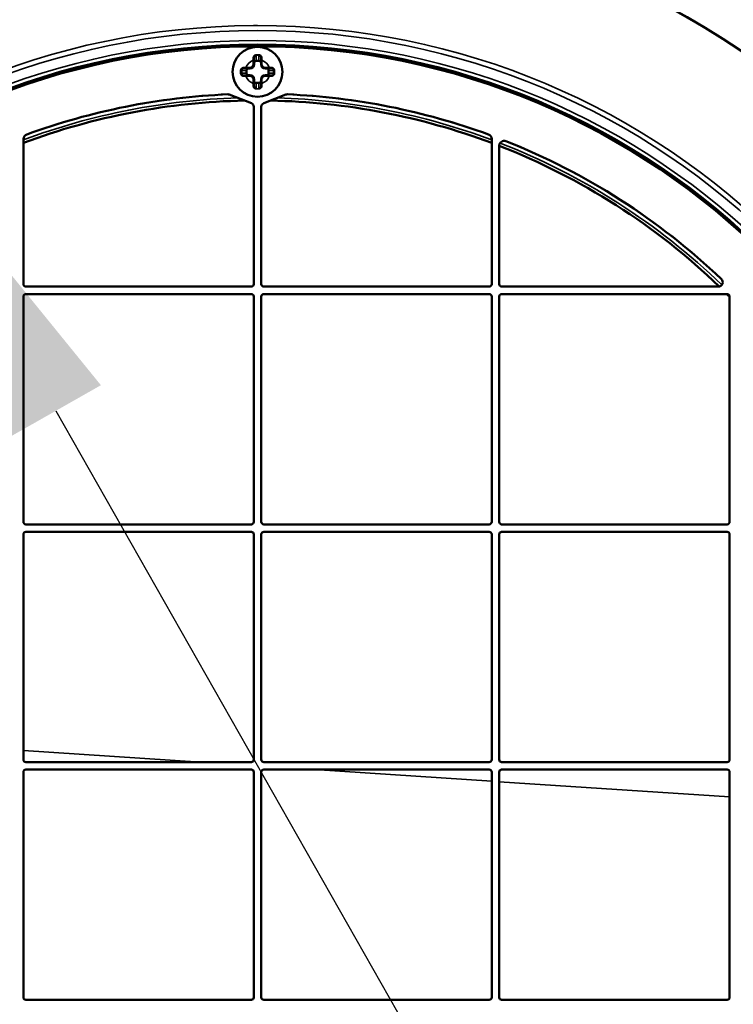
# Model space of a CAD drawing. Header units: millimetres. Extents: x 50 to 3176, y 50 to 2109.
# Tile 189 of 256: x 1074 to 1131, y 1058 to 1137. Entities that reach past the tile are written whole.
import ezdxf

# ---------------------------------------------------------------- set-up
doc = ezdxf.new("R2010")
doc.units = ezdxf.units.MM
doc.header["$LTSCALE"] = 10
for name, color, linetype, lineweight in [('Dimension (ISO)', 7, 'Continuous', 25), ('Visible (ISO)', 7, 'Continuous', 50), ('Visible Narrow (ISO)', 7, 'Continuous', 35)]:
    doc.layers.add(name, color=color, linetype=linetype, lineweight=lineweight)
doc.styles.add('Note Text (ANSI)', font='tahoma.ttf')
doc.dimstyles.new('Default (ISO)', dxfattribs={"dimscale": 10, "dimtxt": 1, "dimasz": 2.5, "dimexe": 3.175, "dimexo": 0, "dimgap": 0.762, "dimtad": 1, "dimrnd": 1e-08, "dimzin": 0, "dimdsep": 46, "dimtxsty": 'Note Text (ANSI)', "dimcen": 0.09, "dimdle": 10, "dimclrd": 1, "dimclre": 1, "dimclrt": 1, "dimazin": 0, "dimtfac": 3.5052, "dimtmove": 0, "dimatfit": 3, "dimfxl": 1, "dimtolj": 1, "dimtzin": 0, "dimlwd": -1, "dimlwe": -1, "dimarcsym": 0})

# ---------------------------------------------------------------- blocks, each defined once
blk = doc.blocks.new('*D6')
at = {"layer": 'Defpoints', "color": 0, "transparency": 16777216}
for p in [(1423.953, 1299.632), (951.953, 1076.772), (1423.953, 1076.772)]:
    blk.add_point(p, dxfattribs=at)
at = {"layer": 'Dimension (ISO)', "color": 1, "transparency": 16777216}
for p, q in [((951.953, 1076.772), (951.953, 1331.382)), ((1423.953, 1076.772), (1423.953, 1331.382)), ((976.953, 1299.632), (1398.953, 1299.632))]:
    blk.add_line(p, q, dxfattribs=at)
for points in [[(976.953, 1303.799), (976.953, 1295.466), (951.953, 1299.632)], [(1398.953, 1303.799), (1398.953, 1295.466), (1423.953, 1299.632)]]:
    blk.add_solid(points, dxfattribs=at)
at = {"layer": 'Dimension (ISO)', "color": 1, "transparency": 16777216, "insert": (1118.269, 1320.335), "char_height": 10, "attachment_point": 1, "style": 'Note Text (ANSI)'}
blk.add_mtext('\\A1;472.00 mm [18.583 in]', dxfattribs=at)
blk = doc.blocks.new('*D7')
at = {"layer": 'Defpoints', "color": 0, "transparency": 16777216}
for p in [(1377.953, 1219.968), (1377.953, 1156.772), (994.677, 1135.772)]:
    blk.add_point(p, dxfattribs=at)
at = {"layer": 'Dimension (ISO)', "color": 1, "transparency": 16777216}
for p, q in [((994.677, 1135.772), (994.677, 1251.718)), ((1377.953, 1156.772), (1377.953, 1251.718)), ((1019.677, 1219.968), (1352.953, 1219.968))]:
    blk.add_line(p, q, dxfattribs=at)
for points in [[(1019.677, 1224.135), (1019.677, 1215.801), (994.677, 1219.968)], [(1352.953, 1224.135), (1352.953, 1215.801), (1377.953, 1219.968)]]:
    blk.add_solid(points, dxfattribs=at)
at = {"layer": 'Dimension (ISO)', "color": 1, "transparency": 16777216, "insert": (1116.822, 1240.67), "char_height": 10, "attachment_point": 1, "style": 'Note Text (ANSI)'}
blk.add_mtext('\\A1;383.28 mm [15.090 in]', dxfattribs=at)
blk = doc.blocks.new('*D12')
at = {"layer": 'Defpoints', "color": 0, "transparency": 16777216}
for p in [(1064.401, 1127.027), (1121.504, 1026.516)]:
    blk.add_point(p, dxfattribs=at)
at = {"layer": 'Dimension (ISO)', "color": 1, "transparency": 16777216}
for p, q in [((1076.751, 1105.29), (1109.155, 1048.253)), ((1121.504, 1026.516), (1273.481, 759.009))]:
    blk.add_line(p, q, dxfattribs=at)
for points in [[(1080.374, 1107.349), (1073.128, 1103.232), (1064.401, 1127.027)], [(1112.778, 1050.311), (1105.532, 1046.194), (1121.504, 1026.516)]]:
    blk.add_solid(points, dxfattribs=at)
at = {"layer": 'Dimension (ISO)', "color": 1, "transparency": 16777216, "insert": (1211.994, 909.147), "char_height": 10, "attachment_point": 1, "rotation": 299.6019, "style": 'Note Text (ANSI)'}
blk.add_mtext('\\A1;∅115.60 mm [∅4.551 in]', dxfattribs=at)

msp = doc.modelspace()

# ---------------------------------------------------------------- linework, layer by layer
at = {"layer": 'Visible (ISO)'}
for p, q in [((1092.353, 1132.8216), (1092.0162, 1132.8216)), ((1092.653, 1133.4583), (1092.653, 1133.1216)), ((1093.253, 1133.1216), (1093.253, 1133.4583)), ((1093.8897, 1132.8216), (1093.553, 1132.8216)), ((1091.653, 1132.6216), (1091.653, 1132.4216)), ((1092.0162, 1132.2216), (1092.353, 1132.2216)), ((1092.653, 1131.9216), (1092.653, 1131.5848)), ((1093.253, 1131.5848), (1093.253, 1131.9216)), ((1093.553, 1132.2216), (1093.8897, 1132.2216)), ((1094.253, 1132.4216), (1094.253, 1132.6216)), ((1092.4626, 1129.9966), (1090.6776, 1130.6978)), ((1095.2283, 1130.6978), (1093.4433, 1129.9966)), ((1092.653, 1129.7173), (1092.653, 1115.4716)), ((1093.253, 1115.4716), (1093.253, 1129.7173)), ((1074.153, 1115.4716), (1074.153, 1127.1144)), ((1111.753, 1127.1144), (1111.753, 1115.4716)), ((1112.353, 1115.4716), (1112.353, 1126.5804)), ((1092.453, 1115.2716), (1074.353, 1115.2716)), ((1074.353, 1114.6716), (1092.453, 1114.6716)), ((1111.553, 1115.2716), (1093.453, 1115.2716)), ((1093.453, 1114.6716), (1111.553, 1114.6716)), ((1129.953, 1115.2716), (1112.553, 1115.2716)), ((1112.553, 1114.6716), (1130.653, 1114.6716)), ((1074.153, 1096.3716), (1074.153, 1114.4716)), ((1092.653, 1114.4716), (1092.653, 1096.3716)), ((1093.253, 1096.3716), (1093.253, 1114.4716)), ((1111.753, 1114.4716), (1111.753, 1096.3716)), ((1112.353, 1096.3716), (1112.353, 1114.4716)), ((1130.853, 1114.4716), (1130.853, 1096.3716)), ((1092.453, 1096.1716), (1074.353, 1096.1716)), ((1074.353, 1095.5716), (1092.453, 1095.5716)), ((1111.553, 1096.1716), (1093.453, 1096.1716)), ((1093.453, 1095.5716), (1111.553, 1095.5716)), ((1130.653, 1096.1716), (1112.553, 1096.1716)), ((1112.553, 1095.5716), (1130.653, 1095.5716)), ((1074.153, 1077.2716), (1074.153, 1095.3716)), ((1092.653, 1095.3716), (1092.653, 1077.2716)), ((1093.253, 1077.2716), (1093.253, 1095.3716)), ((1111.753, 1095.3716), (1111.753, 1077.2716)), ((1112.353, 1077.2716), (1112.353, 1095.3716)), ((1130.853, 1095.3716), (1130.853, 1077.2716)), ((1092.453, 1077.0716), (1074.353, 1077.0716)), ((1111.553, 1077.0716), (1093.453, 1077.0716)), ((1130.653, 1077.0716), (1112.553, 1077.0716)), ((1074.153, 1058.1716), (1074.153, 1076.2716)), ((1074.353, 1076.4716), (1092.453, 1076.4716)), ((1092.653, 1076.2716), (1092.653, 1058.1716)), ((1093.253, 1058.1716), (1093.253, 1076.2716)), ((1093.453, 1076.4716), (1111.553, 1076.4716)), ((1111.753, 1076.2716), (1111.753, 1058.1716)), ((1112.353, 1058.1716), (1112.353, 1076.2716)), ((1112.553, 1076.4716), (1130.653, 1076.4716)), ((1130.853, 1076.2716), (1130.853, 1058.1716)), ((1092.453, 1057.9716), (1074.353, 1057.9716)), ((1111.553, 1057.9716), (1093.453, 1057.9716)), ((1130.653, 1057.9716), (1112.553, 1057.9716))]:
    msp.add_line(p, q, dxfattribs=at)
for centre, radius in [((1092.953, 1076.7716), 69.3237), ((1092.953, 1076.7716), 69.3127), ((1092.953, 1076.7716), 57.9292), ((1092.953, 1076.7716), 57.8), ((1092.953, 1132.5216), 2)]:
    msp.add_circle(centre, radius, dxfattribs=at)
for centre, radius, start, end in [((1092.953, 1132.5217), 1.3249, 77.92767, 77.92871), ((1092.353, 1133.1216), 0.3, 270, 0), ((1093.553, 1133.1216), 0.3, 180, 270), ((1092.353, 1131.9216), 0.3, 0, 90), ((1093.553, 1131.9216), 0.3, 90, 180), ((1092.9529, 1132.5214), 1.3249, 257.927674, 257.928714), ((1092.953, 1076.7716), 54, 92.545571, 110.077054), ((1090.5679, 1130.4186), 0.3, 68.553479, 92.545571), ((1095.338, 1130.4186), 0.3, 87.454429, 111.446521), ((1092.953, 1076.7716), 54, 69.922946, 87.454429), ((1092.953, 1076.7716), 53.4542, 91.122994, 110.591503), ((1092.353, 1129.7173), 0.3, 0, 68.553479), ((1093.553, 1129.7173), 0.3, 111.446521, 180), ((1092.953, 1076.7716), 53.4542, 69.408497, 88.877006), ((1074.553, 1127.1144), 0.4, 110.077054, 180), ((1111.353, 1127.1144), 0.4, 0, 69.922946), ((1112.753, 1126.5804), 0.4, 68.321197, 180), ((1092.953, 1076.7716), 53.4542, 46.086777, 68.719914), ((1092.953, 1076.7716), 54, 46.397181, 68.321197), ((1074.353, 1115.4716), 0.2, 180, 270), ((1092.453, 1115.4716), 0.2, 270, 0), ((1093.453, 1115.4716), 0.2, 180, 270), ((1111.553, 1115.4716), 0.2, 270, 0), ((1112.553, 1115.4716), 0.2, 180, 270), ((1129.953, 1115.6216), 0.35, 270, 46.397181), ((1074.353, 1114.4716), 0.2, 90, 180), ((1092.453, 1114.4716), 0.2, 0, 90), ((1093.453, 1114.4716), 0.2, 90, 180), ((1111.553, 1114.4716), 0.2, 0, 90), ((1112.553, 1114.4716), 0.2, 90, 180), ((1092.953, 1076.7716), 53.4542, 44.844934, 45.155066), ((1130.653, 1114.4716), 0.2, 0, 90), ((1074.353, 1096.3716), 0.2, 180, 270), ((1092.453, 1096.3716), 0.2, 270, 0), ((1093.453, 1096.3716), 0.2, 180, 270), ((1111.553, 1096.3716), 0.2, 270, 0), ((1112.553, 1096.3716), 0.2, 180, 270), ((1130.653, 1096.3716), 0.2, 270, 0), ((1074.353, 1095.3716), 0.2, 90, 180), ((1092.453, 1095.3716), 0.2, 0, 90), ((1093.453, 1095.3716), 0.2, 90, 180), ((1111.553, 1095.3716), 0.2, 0, 90), ((1112.553, 1095.3716), 0.2, 90, 180), ((1130.653, 1095.3716), 0.2, 0, 90), ((1074.353, 1077.2716), 0.2, 180, 270), ((1092.453, 1077.2716), 0.2, 270, 0), ((1093.453, 1077.2716), 0.2, 180, 270), ((1111.553, 1077.2716), 0.2, 270, 0), ((1112.553, 1077.2716), 0.2, 180, 270), ((1130.653, 1077.2716), 0.2, 270, 0), ((1074.353, 1076.2716), 0.2, 90, 180), ((1092.453, 1076.2716), 0.2, 0, 90), ((1093.453, 1076.2716), 0.2, 90, 180), ((1111.553, 1076.2716), 0.2, 0, 90), ((1112.553, 1076.2716), 0.2, 90, 180), ((1130.653, 1076.2716), 0.2, 0, 90), ((1074.353, 1058.1716), 0.2, 180, 270), ((1092.453, 1058.1716), 0.2, 270, 0), ((1093.453, 1058.1716), 0.2, 180, 270), ((1111.553, 1058.1716), 0.2, 270, 0), ((1112.553, 1058.1716), 0.2, 180, 270), ((1130.653, 1058.1716), 0.2, 270, 0)]:
    msp.add_arc(centre, radius, start, end, dxfattribs=at)
for centre, major_axis, ratio, start_param, end_param in [((1092.6529, 1133.4587), (0, 1.0567), 0.0000622, 4.7120035, 4.8671191), ((1093.253, 1133.4587), (0, 1.0565), 0.0000639, 1.4160556, 1.5711933), ((1092.0158, 1132.8216), (-1.0565, 0), 0.0000634, 1.4160557, 1.5711932), ((1093.8901, 1132.8216), (1.0567, 0), 0.0000622, 4.7120035, 4.8671191), ((1092.0158, 1132.2215), (-1.0567, 0), 0.0000622, 4.7120035, 4.8671191), ((1093.8901, 1132.2215), (1.0565, 0), 0.0000634, 1.4160556, 1.5711932), ((1092.6529, 1131.5844), (0, -1.0565), 0.0000639, 1.4160556, 1.5711933), ((1093.253, 1131.5844), (0, -1.0567), 0.0000622, 4.7120035, 4.8671191)]:
    msp.add_ellipse(centre, major_axis=major_axis, ratio=ratio, start_param=start_param, end_param=end_param, dxfattribs=at)
for points, knots in [([(1092.653, 1133.6216), (1092.653, 1133.6332), (1092.654, 1133.6448), (1092.6585, 1133.6703), (1092.6624, 1133.6841), (1092.6733, 1133.7107), (1092.6803, 1133.7235), (1092.695, 1133.7448), (1092.7023, 1133.7536), (1092.7123, 1133.7637), (1092.7143, 1133.7657), (1092.7264, 1133.777), (1092.7376, 1133.7855), (1092.7577, 1133.7977), (1092.7663, 1133.8021), (1092.7789, 1133.8074), (1092.7827, 1133.8088), (1092.7992, 1133.8147), (1092.8124, 1133.8179), (1092.8348, 1133.8209), (1092.8439, 1133.8216), (1092.853, 1133.8216)], [0, 0, 0, 0, 0.11210495, 0.11210495, 0.25, 0.25, 0.39019772, 0.39019772, 0.5, 0.5, 0.52659297, 0.52659297, 0.65927173, 0.65927173, 0.75, 0.75, 0.78823433, 0.78823433, 0.91474082, 0.91474082, 1, 1, 1, 1]), ([(1093.053, 1133.8216), (1093.0633, 1133.8216), (1093.0737, 1133.8207), (1093.0973, 1133.8171), (1093.1104, 1133.8136), (1093.1256, 1133.8079), (1093.1282, 1133.8069), (1093.1408, 1133.8015), (1093.1505, 1133.7965), (1093.1715, 1133.7832), (1093.1825, 1133.7745), (1093.1935, 1133.7638), (1093.1946, 1133.7628), (1093.2045, 1133.7526), (1093.2126, 1133.7427), (1093.2269, 1133.7211), (1093.2331, 1133.7094), (1093.2385, 1133.6962), (1093.239, 1133.6951), (1093.2446, 1133.6806), (1093.2483, 1133.6666), (1093.2522, 1133.6422), (1093.253, 1133.6319), (1093.253, 1133.6216)], [0, 0, 0, 0, 0.09707685, 0.09707685, 0.22371266, 0.22371266, 0.25, 0.25, 0.35294526, 0.35294526, 0.4859607, 0.4859607, 0.5, 0.5, 0.62256168, 0.62256168, 0.75, 0.75, 0.76130984, 0.76130984, 0.90046577, 0.90046577, 1, 1, 1, 1]), ([(1091.653, 1132.6216), (1091.653, 1132.6332), (1091.654, 1132.6449), (1091.658, 1132.6679), (1091.6611, 1132.6792), (1091.6662, 1132.6932), (1091.6674, 1132.6963), (1091.6739, 1132.7116), (1091.6802, 1132.7232), (1091.695, 1132.745), (1091.7035, 1132.755), (1091.7238, 1132.7751), (1091.7361, 1132.7846), (1091.7582, 1132.798), (1091.7676, 1132.8027), (1091.7905, 1132.8121), (1091.8043, 1132.8161), (1091.8298, 1132.8205), (1091.8414, 1132.8216), (1091.853, 1132.8216)], [0.00000002, 0.00000002, 0.00000002, 0.00000002, 0.10932097, 0.10932097, 0.2187442, 0.2187442, 0.25, 0.25, 0.375, 0.375, 0.5, 0.5, 0.64888934, 0.64888934, 0.75, 0.75, 0.88826883, 0.88826883, 1, 1, 1, 1]), ([(1094.053, 1132.8216), (1094.0644, 1132.8216), (1094.0758, 1132.8206), (1094.1013, 1132.8162), (1094.1153, 1132.8122), (1094.1419, 1132.8012), (1094.1546, 1132.7944), (1094.176, 1132.7797), (1094.1849, 1132.7723), (1094.1951, 1132.7623), (1094.1969, 1132.7604), (1094.2082, 1132.7484), (1094.2167, 1132.7372), (1094.229, 1132.717), (1094.2334, 1132.7083), (1094.2387, 1132.6957), (1094.2402, 1132.692), (1094.246, 1132.6755), (1094.2492, 1132.6623), (1094.2523, 1132.6399), (1094.253, 1132.6307), (1094.253, 1132.6216)], [0, 0, 0, 0, 0.10999137, 0.10999137, 0.25, 0.25, 0.38882693, 0.38882693, 0.5, 0.5, 0.52548022, 0.52548022, 0.6584085, 0.6584085, 0.75, 0.75, 0.78753328, 0.78753328, 0.9142768, 0.9142768, 0.99999998, 0.99999998, 0.99999998, 0.99999998]), ([(1091.853, 1132.2216), (1091.8415, 1132.2216), (1091.8301, 1132.2225), (1091.8046, 1132.2269), (1091.7907, 1132.231), (1091.764, 1132.2419), (1091.7513, 1132.2487), (1091.73, 1132.2634), (1091.721, 1132.2708), (1091.7109, 1132.2808), (1091.709, 1132.2827), (1091.6977, 1132.2947), (1091.6892, 1132.3059), (1091.6769, 1132.3261), (1091.6725, 1132.3348), (1091.6672, 1132.3474), (1091.6657, 1132.3511), (1091.6599, 1132.3676), (1091.6567, 1132.3808), (1091.6536, 1132.4032), (1091.653, 1132.4124), (1091.653, 1132.4216)], [0, 0, 0, 0, 0.10999137, 0.10999137, 0.25, 0.25, 0.38882693, 0.38882693, 0.5, 0.5, 0.52548022, 0.52548022, 0.6584085, 0.6584085, 0.75, 0.75, 0.78753328, 0.78753328, 0.9142768, 0.9142768, 0.99999998, 0.99999998, 0.99999998, 0.99999998]), ([(1094.253, 1132.4216), (1094.253, 1132.4099), (1094.2519, 1132.3982), (1094.2479, 1132.3752), (1094.2448, 1132.3639), (1094.2397, 1132.3499), (1094.2385, 1132.3468), (1094.232, 1132.3315), (1094.2257, 1132.3199), (1094.2109, 1132.2982), (1094.2025, 1132.2881), (1094.1821, 1132.268), (1094.1698, 1132.2585), (1094.1477, 1132.2451), (1094.1383, 1132.2404), (1094.1154, 1132.231), (1094.1016, 1132.227), (1094.0761, 1132.2226), (1094.0646, 1132.2216), (1094.053, 1132.2216)], [0.00000002, 0.00000002, 0.00000002, 0.00000002, 0.10932097, 0.10932097, 0.2187442, 0.2187442, 0.25, 0.25, 0.375, 0.375, 0.5, 0.5, 0.64888937, 0.64888937, 0.75, 0.75, 0.88826881, 0.88826881, 1, 1, 1, 1]), ([(1092.853, 1131.2216), (1092.8426, 1131.2216), (1092.8322, 1131.2224), (1092.8086, 1131.2261), (1092.7955, 1131.2295), (1092.7803, 1131.2352), (1092.7777, 1131.2362), (1092.7651, 1131.2416), (1092.7554, 1131.2466), (1092.7344, 1131.2599), (1092.7234, 1131.2686), (1092.7124, 1131.2793), (1092.7114, 1131.2803), (1092.7014, 1131.2905), (1092.6933, 1131.3004), (1092.679, 1131.322), (1092.6728, 1131.3337), (1092.6674, 1131.3469), (1092.667, 1131.348), (1092.6613, 1131.3625), (1092.6576, 1131.3765), (1092.6538, 1131.4009), (1092.653, 1131.4112), (1092.653, 1131.4216)], [0, 0, 0, 0, 0.09707684, 0.09707684, 0.22371265, 0.22371265, 0.25, 0.25, 0.35294525, 0.35294525, 0.48596069, 0.48596069, 0.5, 0.5, 0.62256168, 0.62256168, 0.75, 0.75, 0.76130983, 0.76130983, 0.90046577, 0.90046577, 1, 1, 1, 1]), ([(1093.253, 1131.4216), (1093.253, 1131.4099), (1093.2519, 1131.3983), (1093.2475, 1131.3728), (1093.2435, 1131.359), (1093.2326, 1131.3324), (1093.2257, 1131.3196), (1093.2109, 1131.2983), (1093.2036, 1131.2895), (1093.1936, 1131.2794), (1093.1917, 1131.2774), (1093.1795, 1131.2661), (1093.1684, 1131.2576), (1093.1482, 1131.2454), (1093.1396, 1131.2411), (1093.127, 1131.2357), (1093.1233, 1131.2343), (1093.1067, 1131.2285), (1093.0936, 1131.2253), (1093.0712, 1131.2222), (1093.0621, 1131.2216), (1093.053, 1131.2216)], [0, 0, 0, 0, 0.11210495, 0.11210495, 0.25, 0.25, 0.39019772, 0.39019772, 0.5, 0.5, 0.52659297, 0.52659297, 0.65927173, 0.65927173, 0.75, 0.75, 0.78823433, 0.78823433, 0.91474082, 0.91474082, 1, 1, 1, 1])]:
    msp.add_open_spline(points, degree=3, knots=knots, dxfattribs=at)
at = {"layer": 'Visible Narrow (ISO)'}
for p, q in [((1092.853, 1133.8216), (1092.853, 1133.4322)), ((1093.053, 1133.4322), (1093.053, 1133.8216)), ((1092.0162, 1132.8716), (1092.353, 1132.8716)), ((1092.0162, 1132.8216), (1092.0162, 1132.8716)), ((1092.2467, 1132.8216), (1092.2467, 1132.7716)), ((1092.353, 1132.7716), (1092.2467, 1132.7716)), ((1092.353, 1132.8716), (1092.353, 1132.8216)), ((1092.353, 1132.7716), (1092.353, 1132.8216)), ((1092.603, 1133.4583), (1092.653, 1133.4583)), ((1092.603, 1133.1216), (1092.603, 1133.4583)), ((1092.653, 1133.1216), (1092.603, 1133.1216)), ((1092.703, 1133.2278), (1092.653, 1133.2278)), ((1092.653, 1133.1216), (1092.703, 1133.1216)), ((1092.703, 1133.2278), (1092.703, 1133.1216)), ((1092.853, 1133.4322), (1093.053, 1133.4322)), ((1092.853, 1133.4322), (1092.853, 1133.3842)), ((1093.053, 1133.3842), (1092.853, 1133.3842)), ((1093.053, 1133.3842), (1093.053, 1133.4322)), ((1093.203, 1133.1216), (1093.203, 1133.2278)), ((1093.253, 1133.2278), (1093.203, 1133.2278)), ((1093.203, 1133.1216), (1093.253, 1133.1216)), ((1093.253, 1133.4583), (1093.303, 1133.4583)), ((1093.303, 1133.1216), (1093.253, 1133.1216)), ((1093.303, 1133.4583), (1093.303, 1133.1216)), ((1093.553, 1132.8716), (1093.8897, 1132.8716)), ((1093.553, 1132.8216), (1093.553, 1132.8716)), ((1093.553, 1132.8216), (1093.553, 1132.7716)), ((1093.6592, 1132.7716), (1093.553, 1132.7716)), ((1093.6592, 1132.7716), (1093.6592, 1132.8216)), ((1093.8897, 1132.8716), (1093.8897, 1132.8216)), ((1092.0424, 1132.6216), (1091.653, 1132.6216)), ((1091.653, 1132.4216), (1092.0424, 1132.4216)), ((1092.0162, 1132.1716), (1092.0162, 1132.2216)), ((1092.353, 1132.1716), (1092.0162, 1132.1716)), ((1092.0903, 1132.6216), (1092.0424, 1132.6216)), ((1092.0424, 1132.4216), (1092.0424, 1132.6216)), ((1092.0424, 1132.4216), (1092.0903, 1132.4216)), ((1092.0903, 1132.6216), (1092.0903, 1132.4216)), ((1092.2467, 1132.2716), (1092.353, 1132.2716)), ((1092.2467, 1132.2716), (1092.2467, 1132.2216)), ((1092.353, 1132.2216), (1092.353, 1132.2716)), ((1092.353, 1132.2216), (1092.353, 1132.1716)), ((1092.603, 1131.5848), (1092.603, 1131.9216)), ((1092.603, 1131.9216), (1092.653, 1131.9216)), ((1092.703, 1131.9216), (1092.653, 1131.9216)), ((1092.703, 1131.9216), (1092.703, 1131.8153)), ((1093.203, 1131.8153), (1093.203, 1131.9216)), ((1093.253, 1131.9216), (1093.203, 1131.9216)), ((1093.253, 1131.9216), (1093.303, 1131.9216)), ((1093.303, 1131.9216), (1093.303, 1131.5848)), ((1093.553, 1132.2716), (1093.6592, 1132.2716)), ((1093.553, 1132.2716), (1093.553, 1132.2216)), ((1093.553, 1132.1716), (1093.553, 1132.2216)), ((1093.8897, 1132.1716), (1093.553, 1132.1716)), ((1093.6592, 1132.2216), (1093.6592, 1132.2716)), ((1093.8156, 1132.4216), (1093.8156, 1132.6216)), ((1093.8636, 1132.6216), (1093.8156, 1132.6216)), ((1093.8156, 1132.4216), (1093.8636, 1132.4216)), ((1094.253, 1132.6216), (1093.8636, 1132.6216)), ((1093.8636, 1132.6216), (1093.8636, 1132.4216)), ((1093.8636, 1132.4216), (1094.253, 1132.4216)), ((1093.8897, 1132.2216), (1093.8897, 1132.1716)), ((1092.653, 1131.5848), (1092.603, 1131.5848)), ((1092.653, 1131.8153), (1092.703, 1131.8153)), ((1092.853, 1131.6589), (1093.053, 1131.6589)), ((1092.853, 1131.6589), (1092.853, 1131.6109)), ((1093.053, 1131.6109), (1092.853, 1131.6109)), ((1092.853, 1131.6109), (1092.853, 1131.2216)), ((1093.053, 1131.6109), (1093.053, 1131.6589)), ((1093.053, 1131.2216), (1093.053, 1131.6109)), ((1093.203, 1131.8153), (1093.253, 1131.8153)), ((1093.303, 1131.5848), (1093.253, 1131.5848)), ((1088.3752, 1077.0716), (1074.153, 1078.0036)), ((1111.753, 1075.5393), (1097.5301, 1076.4716)), ((1130.853, 1074.2875), (1112.353, 1075.5))]:
    msp.add_line(p, q, dxfattribs=at)
for radius in [59.0715, 58.2663, 57.9668]:
    msp.add_circle((1092.953, 1076.7716), radius, dxfattribs=at)
for centre, radius, start, end in [((1092.953, 1076.7716), 69.3115, 90.00103, 269.721855), ((1092.953, 1076.7716), 69.3115, 270, 89.721855), ((1092.953, 1076.7716), 59.4712, 90.303085, 269.99897), ((1092.953, 1076.7716), 59.4713, 90.00103, 90.303085), ((1092.953, 1076.7716), 59.4712, 270.303085, 90.00103), ((1092.953, 1132.5216), 1, 110.487305, 159.512713), ((1092.353, 1133.1216), 0.35, 270, 0), ((1092.353, 1133.1216), 0.25, 269.999997, 0.000005), ((1093.553, 1133.1216), 0.35, 180, 270), ((1092.953, 1132.5216), 1, 20.487357, 69.512704), ((1093.553, 1133.1216), 0.25, 180, 270.000002), ((1092.953, 1132.5216), 1, 200.48732, 249.512683), ((1092.353, 1131.9216), 0.35, 0, 90), ((1092.353, 1131.9216), 0.25, 0, 90.000002), ((1093.553, 1131.9216), 0.35, 90, 180), ((1092.953, 1132.5216), 1, 290.487366, 339.512713), ((1093.553, 1131.9216), 0.25, 89.999997, 180), ((1092.953, 1076.7716), 53.6857, 91.710246, 110.498698), ((1092.953, 1076.7716), 53.9856, 92.447977, 110.190197), ((1092.953, 1076.7716), 53.6857, 69.501302, 88.289754), ((1092.953, 1076.7716), 53.9856, 69.809803, 87.552023), ((1092.953, 1076.7716), 53.4543, 91.12326, 110.591461), ((1092.953, 1076.7716), 53.4543, 69.408539, 88.87674), ((1092.953, 1076.7716), 53.4543, 46.086703, 68.719956), ((1092.953, 1076.7716), 53.6857, 46.025474, 68.738507), ((1092.953, 1076.7716), 53.9856, 46.291533, 68.43434), ((1092.953, 1076.7716), 53.4543, 44.845044, 45.154956)]:
    msp.add_arc(centre, radius, start, end, dxfattribs=at)
for centre, major_axis, ratio, start_param, end_param in [((1092.603, 1133.6216), (0.05, 0), 0.1550223, 0.0000877, 1.6200917), ((1092.6453, 1133.2789), (-0.0271, 1.3273), 0.0293903, 1.303054, 1.4346346), ((1092.853, 1133.8716), (0, -0.05), 0.0295247, 4.3320048, 4.7123924), ((1092.853, 1133.8716), (0, -0.05), 0.0295924, 4.7123403, 6.2831986), ((1092.953, 1133.8716), (0, -0.05), 0.0000287, 6.2831759, 8.2312072), ((1093.053, 1133.8716), (0, -0.05), 0.0296069, 0.0000038, 1.5707898), ((1093.053, 1133.8716), (0, 0.05), 0.0295755, 4.7123829, 5.092766), ((1093.303, 1133.6216), (-0.05, 0), 0.1550124, 4.6632521, 6.2829865), ((1093.2603, 1133.2798), (0.0272, 1.3253), 0.0297172, 4.8480652, 4.9798322), ((1091.853, 1132.8716), (0, -0.05), 0.1550049, 4.6633246, 6.2829905), ((1092.1942, 1132.8297), (1.3234, -0.0269), 0.0291356, 1.7062969, 1.8382602), ((1092.2467, 1132.6216), (-0.2043, -0.0016), 0.9785704, 4.7044669, 6.2757485), ((1092.2468, 1132.6215), (-0.1565, 0.0007), 0.9587884, 4.7175239, 6.2875106), ((1092.8529, 1133.2279), (0.0017, 0.2043), 0.9785659, 0.0081221, 1.5794474), ((1092.8531, 1133.2277), (-0.0008, 0.1565), 0.9587881, 6.2787022, 7.8486643), ((1093.053, 1133.2279), (-0.0016, 0.2043), 0.9785704, 4.7044669, 6.2757485), ((1093.0529, 1133.2277), (0.0007, 0.1565), 0.9587884, 4.7175239, 6.2875106), ((1093.6593, 1132.6216), (-0.2043, 0.0017), 0.9785659, 3.1497148, 4.72104), ((1093.6591, 1132.6215), (-0.1565, -0.0008), 0.9587881, 3.1371096, 4.7070716), ((1093.8908, 1132.8441), (1.0981, 0.0179), 0.024967, 1.4150734, 1.5714132), ((1094.053, 1132.8716), (0, -0.05), 0.1550149, 0.0002915, 1.6198519), ((1091.2807, 1132.5216), (0, -3.2969), 0.092162, 1.5400367, 1.6015559), ((1091.603, 1132.6216), (-0.05, 0), 0.0295201, 4.7123925, 5.0927807), ((1091.603, 1132.4216), (0.05, 0), 0.0295194, 4.3319963, 4.7123854), ((1091.603, 1132.6216), (0.05, 0), 0.0295905, 6.2831722, 7.8539842), ((1091.603, 1132.4216), (0.05, 0), 0.0295904, 4.712333, 6.2832155), ((1091.853, 1132.1716), (0, 0.05), 0.1550148, 0.0000908, 1.6200266), ((1092.0151, 1132.199), (-1.0981, -0.0179), 0.024967, 1.4150734, 1.571411), ((1092.2466, 1132.4215), (-0.2043, 0.0017), 0.9785659, 0.0081221, 1.5794474), ((1092.2468, 1132.4216), (-0.1565, -0.0008), 0.9587881, 6.2787022, 7.8486643), ((1093.6591, 1132.4216), (-0.1565, 0.0007), 0.9587884, 1.5759312, 3.1459179), ((1093.6593, 1132.4215), (-0.2043, -0.0016), 0.9785704, 1.5628743, 3.1341558), ((1093.7117, 1132.2134), (1.3233, -0.0269), 0.0291357, 4.8478875, 4.9798518), ((1094.053, 1132.1715), (0, 0.05), 0.1550049, 4.6633244, 6.2829906), ((1094.303, 1132.6216), (-0.05, 0), 0.0295904, 4.712333, 6.2832155), ((1094.303, 1132.4216), (-0.05, 0), 0.0295905, 6.2831723, 7.8539842), ((1094.303, 1132.6216), (-0.05, 0), 0.0295194, 4.3319963, 4.7123854), ((1094.303, 1132.4216), (0.05, 0), 0.0295201, 4.7123925, 5.0927807), ((1094.6252, 1132.5216), (0, 3.2969), 0.092162, 1.5400367, 1.5707963), ((1094.6252, 1132.5216), (0, 3.2969), 0.092162, 1.5707963, 1.6015559), ((1092.6457, 1131.7633), (0.0272, 1.3253), 0.0297172, 1.7064704, 1.8382389), ((1092.603, 1131.4216), (0.05, 0), 0.1550124, 4.6632521, 6.2829865), ((1092.8529, 1131.8152), (-0.0016, 0.2043), 0.9785704, 1.5628743, 3.1341558), ((1092.853, 1131.8154), (0.0007, 0.1565), 0.9587884, 1.5759312, 3.1459179), ((1092.853, 1131.1716), (0, 0.05), 0.029607, 0.0000038, 1.5707898), ((1092.853, 1131.1716), (0, -0.05), 0.0295755, 4.7123829, 5.092766), ((1092.953, 1131.1716), (0, 0.05), 0.0000292, 6.2831757, 8.2311958), ((1093.0529, 1131.8154), (-0.0008, 0.1565), 0.9587881, 3.1371096, 4.7070716), ((1093.053, 1131.8152), (0.0017, 0.2043), 0.9785659, 3.1497148, 4.72104), ((1093.053, 1131.1716), (0, 0.05), 0.0295924, 4.7123403, 6.2831986), ((1093.053, 1131.1716), (0, 0.05), 0.0295246, 4.3320048, 4.7123924), ((1093.303, 1131.4216), (-0.05, 0), 0.1550224, 0.0000877, 1.6200991), ((1093.2751, 1131.5837), (0.018, -1.0981), 0.0254061, 1.4150716, 1.5714106)]:
    msp.add_ellipse(centre, major_axis=major_axis, ratio=ratio, start_param=start_param, end_param=end_param, dxfattribs=at)
for points, knots in [([(1092.6005, 1133.6293), (1092.6006, 1133.6471), (1092.602, 1133.6644), (1092.6055, 1133.6843), (1092.6062, 1133.6877), (1092.6098, 1133.7043), (1092.6136, 1133.7169), (1092.6207, 1133.7351), (1092.6233, 1133.7409), (1092.6312, 1133.7573), (1092.6371, 1133.7678), (1092.6482, 1133.7846), (1092.653, 1133.7912), (1092.6682, 1133.81), (1092.6793, 1133.8213), (1092.6939, 1133.8337), (1092.6968, 1133.836), (1092.7121, 1133.8479), (1092.7252, 1133.8562), (1092.7418, 1133.8646), (1092.7446, 1133.866), (1092.759, 1133.8726), (1092.7711, 1133.877), (1092.7889, 1133.8822), (1092.7946, 1133.8836), (1092.8149, 1133.888), (1092.8292, 1133.8898), (1092.8461, 1133.8902), (1092.8488, 1133.8902), (1092.8516, 1133.8901)], [0.0000006, 0.0000006, 0.0000006, 0.0000006, 0.11777651, 0.11777651, 0.14285714, 0.14285714, 0.23931503, 0.23931503, 0.28571429, 0.28571429, 0.37072129, 0.37072129, 0.42857143, 0.42857143, 0.54367602, 0.54367602, 0.57142857, 0.57142857, 0.69002258, 0.69002258, 0.71428571, 0.71428571, 0.81134316, 0.81134316, 0.85714286, 0.85714286, 0.97647404, 0.97647404, 1, 1, 1, 1]), ([(1092.953, 1133.89), (1092.9416, 1133.89), (1092.9189, 1133.89), (1092.8851, 1133.89), (1092.8627, 1133.8901), (1092.8516, 1133.8901)], [0, 0, 0, 0, 0.33333333, 0.66666667, 0.99997651, 0.99997651, 0.99997651, 0.99997651]), ([(1093.0543, 1133.8901), (1093.0432, 1133.8901), (1093.0208, 1133.89), (1092.987, 1133.89), (1092.9643, 1133.89), (1092.953, 1133.89)], [0.00002292, 0.00002292, 0.00002292, 0.00002292, 0.33333333, 0.66666667, 0.99998821, 0.99998821, 0.99998821, 0.99998821]), ([(1093.0543, 1133.8901), (1093.0689, 1133.8903), (1093.0835, 1133.8891), (1093.1013, 1133.8858), (1093.1043, 1133.8852), (1093.1192, 1133.8819), (1093.1312, 1133.8783), (1093.1488, 1133.8716), (1093.1546, 1133.8691), (1093.1737, 1133.8602), (1093.1862, 1133.8528), (1093.201, 1133.8422), (1093.204, 1133.84), (1093.2192, 1133.8281), (1093.2309, 1133.8172), (1093.2435, 1133.8028), (1093.2454, 1133.8005), (1093.2551, 1133.7885), (1093.2624, 1133.7781), (1093.2725, 1133.7611), (1093.2759, 1133.7548), (1093.2853, 1133.7355), (1093.2906, 1133.7223), (1093.2962, 1133.7032), (1093.2975, 1133.6979), (1093.3025, 1133.6755), (1093.3046, 1133.6577), (1093.3053, 1133.6358), (1093.3054, 1133.6326), (1093.3054, 1133.6293)], [0, 0, 0, 0, 0.11877668, 0.11877668, 0.14285714, 0.14285714, 0.2374953, 0.2374953, 0.28571429, 0.28571429, 0.39935092, 0.39935092, 0.42857143, 0.42857143, 0.54922964, 0.54922964, 0.57142857, 0.57142857, 0.66292717, 0.66292717, 0.71428571, 0.71428571, 0.81800279, 0.81800279, 0.85714286, 0.85714286, 0.9790405, 0.9790405, 0.99999943, 0.99999943, 0.99999943, 0.99999943]), ([(1091.5844, 1132.623), (1091.5843, 1132.6377), (1091.5855, 1132.6525), (1091.5883, 1132.6675), (1091.5889, 1132.6704), (1091.5895, 1132.6734), (1091.5902, 1132.6764), (1091.5928, 1132.6882), (1091.5964, 1132.7001), (1091.6008, 1132.7116), (1091.6031, 1132.7177), (1091.6057, 1132.7238), (1091.6084, 1132.7296), (1091.6146, 1132.7427), (1091.6218, 1132.7549), (1091.63, 1132.7665), (1091.6324, 1132.7698), (1091.6348, 1132.773), (1091.6374, 1132.7762), (1091.6472, 1132.7888), (1091.6584, 1132.8006), (1091.671, 1132.8115), (1091.673, 1132.8131), (1091.6749, 1132.8148), (1091.6769, 1132.8164), (1091.6868, 1132.8244), (1091.6975, 1132.8318), (1091.7088, 1132.8383), (1091.7146, 1132.8417), (1091.7205, 1132.8449), (1091.7265, 1132.8478), (1091.7408, 1132.8548), (1091.7556, 1132.8604), (1091.7711, 1132.8646), (1091.7749, 1132.8656), (1091.7788, 1132.8666), (1091.7827, 1132.8674), (1091.801, 1132.8715), (1091.8203, 1132.8736), (1091.8405, 1132.874), (1091.8421, 1132.874), (1091.8436, 1132.874), (1091.8452, 1132.874)], [0, 0, 0, 0, 0.119125, 0.119125, 0.119125, 0.1428571, 0.1428571, 0.1428571, 0.2360064, 0.2360064, 0.2360064, 0.2857143, 0.2857143, 0.2857143, 0.396855, 0.396855, 0.396855, 0.4285714, 0.4285714, 0.4285714, 0.5524723, 0.5524723, 0.5524723, 0.5714286, 0.5714286, 0.5714286, 0.6656799, 0.6656799, 0.6656799, 0.7142857, 0.7142857, 0.7142857, 0.8288839, 0.8288839, 0.8288839, 0.8571429, 0.8571429, 0.8571429, 0.989737, 0.989737, 0.989737, 1, 1, 1, 1]), ([(1094.0607, 1132.874), (1094.0791, 1132.874), (1094.0969, 1132.8724), (1094.1167, 1132.8688), (1094.1194, 1132.8683), (1094.1369, 1132.8645), (1094.151, 1132.8601), (1094.1692, 1132.8526), (1094.1736, 1132.8506), (1094.1891, 1132.8432), (1094.2001, 1132.8369), (1094.2167, 1132.8258), (1094.2228, 1132.8214), (1094.2411, 1132.8067), (1094.2524, 1132.7955), (1094.2648, 1132.781), (1094.267, 1132.7782), (1094.2789, 1132.763), (1094.2872, 1132.75), (1094.2957, 1132.7334), (1094.297, 1132.7306), (1094.3037, 1132.7161), (1094.3083, 1132.7039), (1094.3134, 1132.6861), (1094.3149, 1132.6805), (1094.3195, 1132.6595), (1094.3212, 1132.6445), (1094.3215, 1132.6274), (1094.3216, 1132.6252), (1094.3215, 1132.623)], [0, 0, 0, 0, 0.1228344, 0.1228344, 0.1428571, 0.1428571, 0.2509853, 0.2509853, 0.2857143, 0.2857143, 0.3751874, 0.3751874, 0.4285714, 0.4285714, 0.5443932, 0.5443932, 0.5714286, 0.5714286, 0.6902747, 0.6902747, 0.7142857, 0.7142857, 0.8121599, 0.8121599, 0.8571429, 0.8571429, 0.9813144, 0.9813144, 1, 1, 1, 1]), ([(1091.8452, 1132.1691), (1091.8265, 1132.1691), (1091.8083, 1132.1707), (1091.7886, 1132.1744), (1091.7862, 1132.1749), (1091.7692, 1132.1786), (1091.7552, 1132.1829), (1091.737, 1132.1904), (1091.7325, 1132.1924), (1091.7169, 1132.1999), (1091.7061, 1132.206), (1091.6894, 1132.2171), (1091.6833, 1132.2216), (1091.6649, 1132.2364), (1091.6536, 1132.2475), (1091.6413, 1132.262), (1091.6389, 1132.2649), (1091.6271, 1132.28), (1091.6189, 1132.2928), (1091.6104, 1132.3093), (1091.609, 1132.3123), (1091.6022, 1132.327), (1091.5977, 1132.3391), (1091.5925, 1132.3569), (1091.5911, 1132.3626), (1091.5865, 1132.3833), (1091.5847, 1132.3981), (1091.5844, 1132.4152), (1091.5844, 1132.4177), (1091.5844, 1132.4202)], [0, 0, 0, 0, 0.1253465, 0.1253465, 0.1428571, 0.1428571, 0.2499687, 0.2499687, 0.2857143, 0.2857143, 0.3740097, 0.3740097, 0.4285714, 0.4285714, 0.5438275, 0.5438275, 0.5714286, 0.5714286, 0.6885438, 0.6885438, 0.7142857, 0.7142857, 0.8116697, 0.8116697, 0.8571429, 0.8571429, 0.9791801, 0.9791801, 1, 1, 1, 1]), ([(1094.3215, 1132.4202), (1094.3217, 1132.4051), (1094.3203, 1132.3901), (1094.3175, 1132.3748), (1094.3169, 1132.3721), (1094.3164, 1132.3694), (1094.3158, 1132.3667), (1094.3131, 1132.3547), (1094.3094, 1132.3426), (1094.3049, 1132.3309), (1094.3026, 1132.325), (1094.3001, 1132.3192), (1094.2975, 1132.3135), (1094.2912, 1132.3003), (1094.284, 1132.2879), (1094.2756, 1132.2763), (1094.2733, 1132.2731), (1094.271, 1132.27), (1094.2686, 1132.2669), (1094.2588, 1132.2545), (1094.2477, 1132.2427), (1094.2353, 1132.232), (1094.2332, 1132.2302), (1094.2311, 1132.2285), (1094.229, 1132.2267), (1094.2189, 1132.2186), (1094.2081, 1132.2111), (1094.1966, 1132.2045), (1094.191, 1132.2012), (1094.1852, 1132.1981), (1094.1794, 1132.1953), (1094.1652, 1132.1884), (1094.1505, 1132.1828), (1094.1352, 1132.1786), (1094.1312, 1132.1775), (1094.1273, 1132.1766), (1094.1233, 1132.1757), (1094.1055, 1132.1717), (1094.0867, 1132.1696), (1094.0672, 1132.1692), (1094.065, 1132.1691), (1094.0629, 1132.1691), (1094.0607, 1132.1691)], [0, 0, 0, 0, 0.1213009, 0.1213009, 0.1213009, 0.1428571, 0.1428571, 0.1428571, 0.2376759, 0.2376759, 0.2376759, 0.2857143, 0.2857143, 0.2857143, 0.3980318, 0.3980318, 0.3980318, 0.4285714, 0.4285714, 0.4285714, 0.5512043, 0.5512043, 0.5512043, 0.5714286, 0.5714286, 0.5714286, 0.6670789, 0.6670789, 0.6670789, 0.7142857, 0.7142857, 0.7142857, 0.8281347, 0.8281347, 0.8281347, 0.8571429, 0.8571429, 0.8571429, 0.9858595, 0.9858595, 0.9858595, 1, 1, 1, 1]), ([(1092.8516, 1131.153), (1092.8373, 1131.1528), (1092.8229, 1131.154), (1092.8051, 1131.1572), (1092.8019, 1131.1579), (1092.7869, 1131.1612), (1092.7751, 1131.1648), (1092.7575, 1131.1714), (1092.7515, 1131.1739), (1092.7323, 1131.1829), (1092.72, 1131.1902), (1092.7051, 1131.2008), (1092.702, 1131.2031), (1092.6865, 1131.2152), (1092.6748, 1131.2262), (1092.6622, 1131.2407), (1092.6604, 1131.2428), (1092.6509, 1131.2545), (1092.6438, 1131.2647), (1092.6336, 1131.2817), (1092.6301, 1131.2882), (1092.6206, 1131.3075), (1092.6154, 1131.3208), (1092.6098, 1131.3399), (1092.6084, 1131.3452), (1092.6033, 1131.368), (1092.6012, 1131.3863), (1092.6006, 1131.4083), (1092.6005, 1131.411), (1092.6005, 1131.4138)], [0, 0, 0, 0, 0.11695905, 0.11695905, 0.14285714, 0.14285714, 0.23614453, 0.23614453, 0.28571429, 0.28571429, 0.39849325, 0.39849325, 0.42857143, 0.42857143, 0.55086202, 0.55086202, 0.57142857, 0.57142857, 0.66153833, 0.66153833, 0.71428571, 0.71428571, 0.8178296, 0.8178296, 0.85714286, 0.85714286, 0.98213034, 0.98213034, 0.99999943, 0.99999943, 0.99999943, 0.99999943]), ([(1092.8516, 1131.153), (1092.8627, 1131.153), (1092.8851, 1131.1531), (1092.9189, 1131.1531), (1092.9416, 1131.1531), (1092.953, 1131.1531)], [0.00002294, 0.00002294, 0.00002294, 0.00002294, 0.33333333, 0.66666667, 0.99997983, 0.99997983, 0.99997983, 0.99997983]), ([(1092.953, 1131.1531), (1092.9643, 1131.1531), (1092.987, 1131.1531), (1093.0208, 1131.1531), (1093.0432, 1131.153), (1093.0543, 1131.153)], [0, 0, 0, 0, 0.33333333, 0.66666667, 0.99997651, 0.99997651, 0.99997651, 0.99997651]), ([(1093.3054, 1131.4138), (1093.3054, 1131.3962), (1093.304, 1131.3792), (1093.3005, 1131.3593), (1093.2998, 1131.3556), (1093.2961, 1131.3387), (1093.2923, 1131.3259), (1093.2851, 1131.3077), (1093.2826, 1131.3021), (1093.2747, 1131.2857), (1093.2686, 1131.275), (1093.2575, 1131.2582), (1093.2528, 1131.2518), (1093.2377, 1131.2331), (1093.2266, 1131.2218), (1093.212, 1131.2094), (1093.2091, 1131.2071), (1093.1936, 1131.1951), (1093.1804, 1131.1867), (1093.1638, 1131.1783), (1093.1611, 1131.177), (1093.1469, 1131.1705), (1093.1348, 1131.1661), (1093.117, 1131.1609), (1093.1114, 1131.1595), (1093.0908, 1131.155), (1093.0763, 1131.1533), (1093.0594, 1131.153), (1093.0569, 1131.153), (1093.0543, 1131.153)], [0.0000006, 0.0000006, 0.0000006, 0.0000006, 0.11611695, 0.11611695, 0.14285714, 0.14285714, 0.24048209, 0.24048209, 0.28571429, 0.28571429, 0.3718675, 0.3718675, 0.42857143, 0.42857143, 0.5438592, 0.5438592, 0.57142857, 0.57142857, 0.69155404, 0.69155404, 0.71428571, 0.71428571, 0.81136544, 0.81136544, 0.85714286, 0.85714286, 0.97829927, 0.97829927, 1, 1, 1, 1])]:
    msp.add_open_spline(points, degree=3, knots=knots, dxfattribs=at)

# ---------------------------------------------------------------- dimensions: what is measured, and where the dimension line sits
at = {"layer": 'Dimension (ISO)', "color": 1, "true_color": 0xff0000}
for base, p1, p2, text, picture, middle in [((1423.953, 1299.6322), (951.953, 1076.7716), (1423.953, 1076.7716), '<> mm [18.583 in]', '*D6', (1187.953, 1299.6322)), ((1377.953, 1219.9679), (994.6766, 1135.7718), (1377.953, 1156.7716), '<> mm [15.090 in]', '*D7', (1186.3148, 1219.9679))]:
    dim = msp.add_linear_dim(base=base, p1=p1, p2=p2, angle=180, text=text, dimstyle='Default (ISO)', override={"dimgap": 0.762, "dimdec": 2, "dimpost": '', "dimtol": 0, "dimlim": 0, "dimtp": 0, "dimtm": 0, "dimtdec": 2, "dimtofl": 0, "dimatfit": 1}, dxfattribs=at)
    dim.commit()
    dim.dimension.update_dxf_attribs({"geometry": picture, "text_midpoint": middle, "dimtype": 160})
dim = msp.add_diameter_dim_2p(p1=(1064.4015, 1127.0274), p2=(1121.5045, 1026.5157), text='<> mm [∅4.551 in]', dimstyle='Default (ISO)', override={"dimgap": 0.762, "dimdec": 2, "dimlfac": 1, "dimpost": '', "dimtol": 0, "dimlim": 0, "dimtp": 0, "dimtm": 0, "dimtdec": 2, "dimatfit": 2}, dxfattribs=at)
dim.commit()
dim.dimension.update_dxf_attribs({"geometry": '*D12', "text_midpoint": (1231.8556, 832.2775), "dimtype": 163})

doc.saveas('drawing.dxf')
